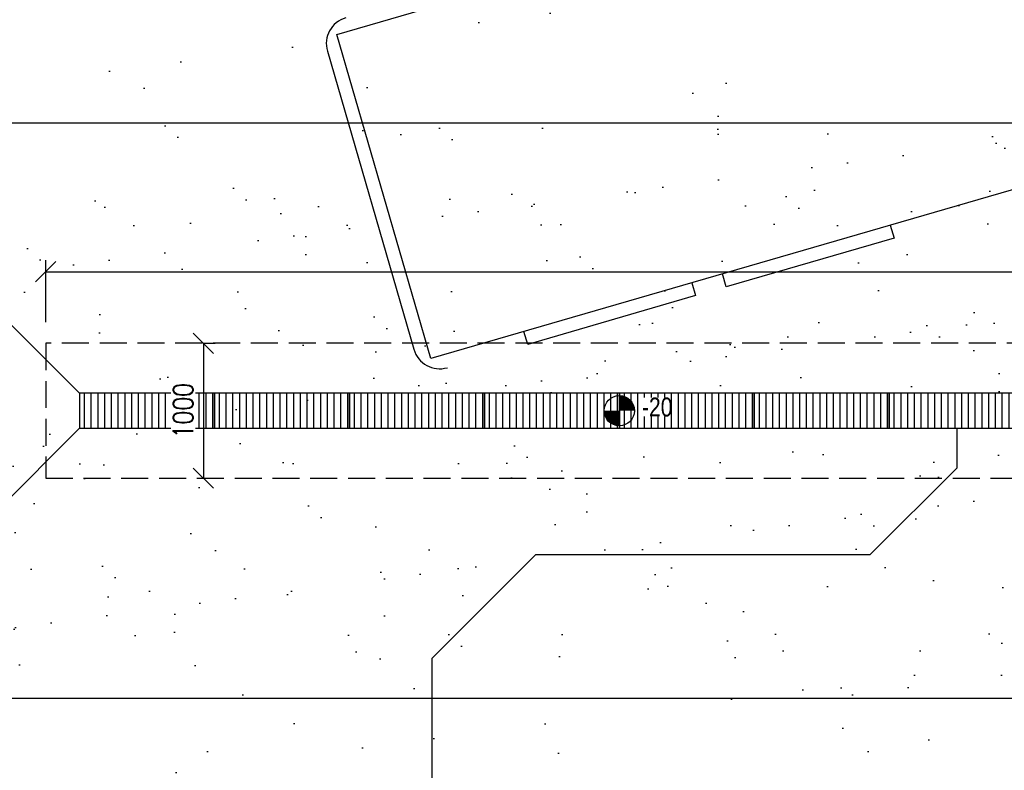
# Model space of a CAD drawing. Header units: millimetres. Extents: x 2241524 to 2686701, y -1965833 to -1461615.
# Tile 27 of 143: x 2313170 to 2320465, y -1776082 to -1770520. Entities that reach past the tile are written whole.
import ezdxf

# ---------------------------------------------------------------- set-up
doc = ezdxf.new("R2010")
doc.units = ezdxf.units.MM
doc.header["$LTSCALE"] = 100
doc.linetypes.add('A_CARA_07', pattern=[7, 5, -2])
doc.layers.get('Defpoints').update_dxf_attribs({"color": 132})
for name, color, linetype, lineweight in [('CA_ODVODNĚNÍ', 12, 'Continuous', 25), ('CA_PODLAHA KOTY', 12, 'Continuous', 25), ('CA_PODLAHA OBETONÁVKA', 12, 'Continuous', 25), ('CA_PODLAHA OBRYS', 12, 'Continuous', 25), ('CA_TG', 9, 'Continuous', 13), ('VZV a vozidla 2', 9, 'Continuous', 25)]:
    doc.layers.add(name, color=color, linetype=linetype, lineweight=lineweight)
doc.layers.add('odvodnění', color=4, linetype='Continuous')
doc.styles.add('ROMANS', font='romans.shx', dxfattribs={"width": 0.8})
doc.styles.get("Standard").update_dxf_attribs({"font": 'arial.ttf', "width": 0.8})
doc.linetypes.add('KANVBRDO', pattern='A,7,-6.5,[6,zn.shx,S=1,R=0,X=0,Y=0],-6.5', length=20)
doc.dimstyles.new('CA_75', dxfattribs={"dimscale": 75, "dimtxt": 2, "dimasz": 2, "dimexe": 1.15, "dimexo": 2, "dimgap": 1, "dimtad": 1, "dimdec": 0, "dimzin": 9, "dimdsep": 46, "dimtxsty": 'ROMANS', "dimblk1": 'OBLIQUE', "dimblk2": 'OBLIQUE', "dimsah": 1, "dimcen": -1, "dimclrd": 256, "dimclre": 256, "dimclrt": 256, "dimadec": 0, "dimazin": 0, "dimtfac": 1, "dimtdec": 0, "dimtmove": 1, "dimatfit": 0, "dimfxl": 5, "dimfxlon": 1, "dimtolj": 1, "dimtzin": 9, "dimarcsym": 0})

# ---------------------------------------------------------------- blocks, each defined once
blk = doc.blocks.new('A$C84828806')
at = {"layer": 'CA_PODLAHA OBRYS', "transparency": 33554687}
h = blk.add_hatch(dxfattribs=at)
h.set_pattern_fill('AR-SAND', color=256, scale=40)
h.paths.add_polyline_path([(-159210, -11740.1), (-169720, -11740.1), (-169720, -12290), (-170020, -12290), (-170020, -11740.1), (-181720, -11740.1), (-181720, -12290), (-182020, -12290), (-182020, -11740.1), (-184520, -11740.1), (-184520, -12090), (-185220, -12090), (-185220, -11740.1), (-185485.1, -11740.1), (-190382.8, -12091.2), (-190376.2, -12183.8), (-190675.4, -12205.2), (-190682, -12112.6), (-196062.8, -12497.7), (-196056.2, -12590.3), (-196355.4, -12611.8), (-196362, -12519.7), (-201747.8, -12904.6), (-201741.2, -12997.2), (-202040.4, -13018.7), (-202046.9, -12927.2), (-207432.8, -13311.5), (-207426.2, -13404.2), (-207725.4, -13425.6), (-213112.6, -13720.4), (-213106.2, -13810.7), (-213405.4, -13832.1), (-218510, -14107.3), (-218510, -14530), (-219160, -14530), (-219160, -20720), (-219070, -20720), (-219070, -21020), (-219210, -27170), (-218510, -27170), (-218510, -27570), (-219270, -27570), (-219270, -32575.2), (-219600, -32575.2), (-219600, -33635.2), (-219270, -33635.2), (-219270, -33760), (-219200, -33760), (-219200, -33980), (-219270, -33980), (-219270, -34490.3), (-219600, -34490.3), (-219600, -39490.2), (-219270, -39490.2), (-219270, -40170), (-218510, -40170), (-218510, -40490.1), (-201615, -40490.1), (-201615, -51011.1), (-188060.6, -51011.1), (-188060.6, -44719.2), (-187460.6, -44719.2), (-187460.6, -51011.1), (-176360.6, -51011.1), (-176360.6, -45211.2), (-175760.6, -45211.2), (-175760.6, -51011.1), (-166060.6, -51011.1), (-166060.6, -40639.2), (-164970.6, -39549.2), (-164970.6, -36049.2), (-163970.6, -36049.2), (-163970.6, -37549.2), (-163520.6, -37549.2), (-163520.6, -38549.2), (-163970.6, -38549.2), (-163970.6, -39963.4), (-165060.6, -41053.4), (-165060.6, -51011.1), (-159210, -51011.1), (-159210, -46619.2), (-159640.6, -46619.2), (-159640.6, -45169.2), (-160360.6, -45169.2), (-160360.6, -40619.2), (-163120.6, -40619.2), (-163120.6, -37064.2), (-160360.6, -37064.2), (-160360.6, -36119.2), (-159210, -36119.2)])
h.paths.add_polyline_path([(-178060.6, -39344.2), (-178060.6, -43544.2), (-185460.6, -43544.2), (-185460.6, -39344.2)], flags=16)
h.paths.add_polyline_path([(-187460.6, -41219.2), (-187460.6, -42419.2), (-188760.6, -42419.2), (-188760.6, -41219.2)], flags=16)
h.paths.add_polyline_path([(-168570, -52411.1), (-159210, -52411.1), (-159210, -52011.1), (-201615, -52011.1), (-201615, -53630.1), (-196380, -53630.1), (-196380, -53430), (-196080, -53430), (-196080, -53630.1), (-195470, -53630.1), (-195470, -53960.1), (-194410, -53960.1), (-194410, -53630.1), (-190700, -53630.1), (-190700, -53430), (-190400, -53430), (-190400, -53630.1), (-185220, -53630.1), (-185220, -53170), (-184520, -53170), (-184520, -53630.1), (-182020, -53630.1), (-182020, -52970), (-181720, -52970), (-181720, -53630.1), (-175980, -53630.1), (-175980, -53560), (-175760, -53560), (-175760, -53630.1), (-170020, -53630.1), (-170020, -52970), (-169720, -52970), (-169720, -53630.1), (-163980, -53630.1), (-163980, -53560), (-163760, -53560), (-163760, -53630.1), (-159210, -53630.1), (-159210, -53211.1), (-168570, -53211.1)])
h.paths.add_polyline_path([(-180570, -52411.1), (-171170, -52411.1), (-171170, -53211.1), (-180570, -53211.1)], flags=16)
blk = doc.blocks.new('A$C67BF1B80')
at = {"layer": 'CA_ODVODNĚNÍ', "linetype": 'Continuous'}
h = blk.add_hatch(dxfattribs=at)
h.set_pattern_fill('KOVY', color=256, scale=50, angle=45)
h.set_pattern_definition([(90, (-1000, 0), (-50, 0), [])])
h.paths.add_polyline_path([(3660, 0), (4660, 0), (4660, -260), (3660, -260)])
h = blk.add_hatch(dxfattribs=at)
h.set_pattern_fill('KOVY', color=256, scale=50, angle=45)
h.set_pattern_definition([(90, (0, 0), (-50, 0), [])])
h.paths.add_polyline_path([(4660, 0), (5660, 0), (5660, -260), (4660, -260)])
h = blk.add_hatch(dxfattribs=at)
h.set_pattern_fill('KOVY', color=256, scale=50, angle=45)
h.set_pattern_definition([(90, (1000, 5e-10), (-50, 0), [])])
h.paths.add_polyline_path([(5660, 0), (6660, 0), (6660, -260), (5660, -260)])
h = blk.add_hatch(dxfattribs=at)
h.set_pattern_fill('KOVY', color=256, scale=50, angle=45)
h.set_pattern_definition([(90, (2000, 5e-10), (-50, 0), [])])
h.paths.add_polyline_path([(6660, 0), (7660, 0), (7660, -260), (6660, -260)])
h = blk.add_hatch(dxfattribs=at)
h.set_pattern_fill('KOVY', color=256, scale=50, angle=45)
h.set_pattern_definition([(90, (-4000, -1e-09), (-50, 0), [])])
h.paths.add_polyline_path([(660, 0), (1660, 0), (1660, -260), (660, -260)])
h = blk.add_hatch(dxfattribs=at)
h.set_pattern_fill('KOVY', color=256, scale=50, angle=45)
h.set_pattern_definition([(90, (-3000, -5e-10), (-50, 0), [])])
h.paths.add_polyline_path([(1660, 0), (2660, 0), (2660, -260), (1660, -260)])
h = blk.add_hatch(dxfattribs=at)
h.set_pattern_fill('KOVY', color=256, scale=50, angle=45)
h.set_pattern_definition([(90, (-2000, -9e-10), (-50, 0), [])])
h.paths.add_polyline_path([(2660, 0), (3660, 0), (3660, -260), (2660, -260)])
for points in [[(7660, 0), (6660, 0), (6660, -260), (7660, -260)], [(1660, 0), (660, 0), (660, -260), (1660, -260)], [(2660, 0), (1660, 0), (1660, -260), (2660, -260)], [(3660, 0), (2660, 0), (2660, -260), (3660, -260)], [(4660, 0), (3660, 0), (3660, -260), (4660, -260)], [(5660, 0), (4660, 0), (4660, -260), (5660, -260)], [(6660, 0), (5660, 0), (5660, -260), (6660, -260)]]:
    blk.add_lwpolyline(points, close=True, dxfattribs=at)
blk = doc.blocks.new('A$Cbe10472e')
at = {"layer": 'CA_PODLAHA OBETONÁVKA', "linetype": 'KANVBRDO', "ltscale": 0.2}
h = blk.add_hatch(dxfattribs=at)
h.set_pattern_fill('AR-SAND', color=256, scale=20)
h.set_pattern_definition([(37.5, (-2273871, 1774765.65), (-32.00063, 978.82647), [0, -772.16, 0, -863.6, 0, -825.5]), (7.5, (-2273871, 1774765.6), (899.04657, 1433.6502), [0, -416.56, 0, -695.96, 0, -266.7]), (327.5, (-2274495.9, 1774765.65), (1581.98474, 2.87437), [0, -254, 0, -914.4, 0, -1193.8]), (317.5, (-2274495.9, 1774765.6), (1527.1129, 445.85865), [0, -127, 0, -599.44, 0, -685.8])])
h.paths.add_polyline_path([(17149, 3478.3), (-1511, 3478.3), (489, 1478.3), (15149, 1478.3)])
h.paths.add_polyline_path([(15149, 1218.3), (489, 1218.3), (-1511, -781.7), (17149, -781.7)])
h.paths.add_polyline_path([(489, 1218.3), (489, 1478.3), (-1511, 3478.3), (-1511, -781.7)])
h.paths.add_polyline_path([(17149, 3478.3), (15149, 1478.3), (15149, 1218.3), (17149, -781.7)])
at = {"layer": 'CA_ODVODNĚNÍ', "linetype": 'A_CARA_07', "ltscale": 0.4}
blk.add_lwpolyline([(239, 848.3), (15399, 848.3), (15399, 1848.3), (239, 1848.3)], close=True, dxfattribs=at)
at = {"layer": 'CA_PODLAHA OBETONÁVKA'}
for p, q in [((-1511, 3478.3), (489, 1478.3)), ((489, 1218.3), (-1511, -781.7))]:
    blk.add_line(p, q, dxfattribs=at)
blk.add_lwpolyline([(-1511, -781.7), (17149, -781.7), (17149, 3478.3), (-1511, 3478.3)], close=True, dxfattribs=at)
at = {"layer": 'CA_PODLAHA OBETONÁVKA', "linetype": 'KANVBRDO', "ltscale": 0.5}
blk.add_lwpolyline([(6989, 1218.3), (6989, 923.5), (6344.8, 279.3), (3866.8, 279.3), (3099, -488.5), (3099, -2481.6)], dxfattribs=at)
at = {"layer": 'odvodnění', "color": 6, "linetype": 'Continuous'}
blk.add_blockref('A$C67BF1B80', (-171, 1478.3), dxfattribs=at)
blk = doc.blocks.new('A$C80611e35')
at = {"layer": 'CA_PODLAHA KOTY', "const_width": 112}
for points in [[(168, 112, 0.414214), (112, 168)], [(56, 112, 0.414214), (112, 56)]]:
    blk.add_lwpolyline(points, format="xyb", dxfattribs=at)
at = {"layer": 'CA_PODLAHA KOTY'}
blk.add_circle((112, 112), 112, dxfattribs=at)
blk = doc.blocks.new('truck basic')
at = {"layer": 'VZV a vozidla 2'}
blk.add_line((-4.1442, -15.4578), (-4.1437, -17.7578), dxfattribs=at)
at = {"layer": 'VZV a vozidla 2', "linetype": 'Continuous'}
for p, q in [((-3.3235, -17.9577), (-3.3235, -17.8577)), ((-2.0283, -17.8574), (-2.0283, -17.9574)), ((-1.7921, -17.9573), (-1.7921, -17.8573)), ((-0.4969, -17.8571), (-0.4969, -17.9571)), ((-2.0283, -17.9574), (-3.3235, -17.9577)), ((-0.4969, -17.9571), (-1.7921, -17.9573))]:
    blk.add_line(p, q, dxfattribs=at)
at = {"layer": 'VZV a vozidla 2'}
blk.add_lwpolyline([(8.4582, -17.8553), (-4.0418, -17.8578), (-4.0423, -15.3578), (8.4577, -15.3553)], close=True, dxfattribs=at)
for centre, start, end in [((-3.9442, -15.4578), 90.01165, 180.01165), ((-3.9437, -17.7578), 180.01165, 270.01165)]:
    blk.add_arc(centre, 0.2, start, end, dxfattribs=at)
blk = doc.blocks.new('A$Ceec1e225')
at = {"layer": 'CA_TG', "xscale": 1000, "yscale": 1000, "rotation": 16.17204136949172}
blk.add_blockref('truck basic', (3411.6, -3795.9), dxfattribs=at)
blk = doc.blocks.new('_Oblique')
at = {"color": 0, "linetype": 'ByBlock', "lineweight": -2}
blk.add_line((-0.5, -0.5), (0.5, 0.5), dxfattribs=at)
blk = doc.blocks.new('*D1782')
at = {"layer": 'CA_PODLAHA KOTY', "lineweight": -2, "transparency": 16777216}
for p, q in [((2314530.8, -1772917.4), (2314617.1, -1772917.4)), ((2314530.8, -1772917.4), (2314530.8, -1773917.4)), ((2314530.8, -1773917.4), (2314617.1, -1773917.4))]:
    blk.add_line(p, q, dxfattribs=at)
at = {"layer": 'Defpoints', "color": 0, "transparency": 16777216}
for p in [(2314435.8, -1772917.4), (2314435.8, -1773917.4), (2314530.8, -1773917.4)]:
    blk.add_point(p, dxfattribs=at)
at = {"layer": 'CA_PODLAHA KOTY', "lineweight": -2, "transparency": 16777216, "xscale": 150, "yscale": 150, "zscale": 150}
for p, rotation in [((2314530.8, -1772917.4), 90), ((2314530.8, -1773917.4), 270)]:
    blk.add_blockref('_Oblique', p, dxfattribs=dict(at, rotation=rotation))
at = {"layer": 'CA_PODLAHA KOTY', "transparency": 16777216, "insert": (2314380.8, -1773417.4), "char_height": 150, "attachment_point": 5, "rotation": 90, "style": 'ROMANS', "bg_fill": 3, "box_fill_scale": 1.1, "bg_fill_color": 256, "bg_fill_true_color": 13158600, "bg_fill_transparency": 0}
blk.add_mtext('\\A1;1000', dxfattribs=at)
blk = doc.blocks.new('*D1783')
at = {"layer": 'CA_PODLAHA KOTY', "lineweight": -2, "transparency": 16777216}
for p, q in [((2313362.6, -1772762.2), (2313362.6, -1772300.9)), ((2328522.6, -1772762.2), (2328522.6, -1772300.9)), ((2313362.6, -1772387.2), (2328522.6, -1772387.2))]:
    blk.add_line(p, q, dxfattribs=at)
at = {"layer": 'Defpoints', "color": 0, "transparency": 16777216}
for p in [(2328522.6, -1772387.2), (2313362.6, -1772917.4), (2328522.6, -1772917.4)]:
    blk.add_point(p, dxfattribs=at)
at = {"layer": 'CA_PODLAHA KOTY', "lineweight": -2, "transparency": 16777216, "xscale": 150, "yscale": 150, "zscale": 150, "rotation": 180}
blk.add_blockref('_Oblique', (2313362.6, -1772387.2), dxfattribs=at)
at = {"layer": 'CA_PODLAHA KOTY', "lineweight": -2, "transparency": 16777216, "xscale": 150, "yscale": 150, "zscale": 150}
blk.add_blockref('_Oblique', (2328522.6, -1772387.2), dxfattribs=at)
at = {"layer": 'CA_PODLAHA KOTY', "transparency": 16777216, "insert": (2320942.6, -1772237.2), "char_height": 150, "attachment_point": 5, "style": 'ROMANS', "bg_fill": 3, "box_fill_scale": 1.1, "bg_fill_color": 256, "bg_fill_true_color": 13158600, "bg_fill_transparency": 0}
blk.add_mtext('\\A1;15160', dxfattribs=at)

msp = doc.modelspace()

# ---------------------------------------------------------------- block references
at = {"layer": 'CA_ODVODNĚNÍ'}
msp.add_blockref('A$Cbe10472e', (2313123.61661, -1774765.64576), dxfattribs=at)
at = {"layer": 'CA_PODLAHA OBETONÁVKA', "linetype": 'KANVBRDO', "ltscale": 0.5}
msp.add_blockref('A$C84828806', (2530222.63743, -1736427.13109), dxfattribs=at)
at = {"layer": 'CA_PODLAHA OBRYS'}
msp.add_blockref('A$C80611e35', (2317500.63743, -1773529.38098), dxfattribs=at)

# ---------------------------------------------------------------- next in the draw order: texts
at = {"layer": 'CA_PODLAHA KOTY', "insert": (2317780.09614, -1773320.05061), "char_height": 140, "attachment_point": 1, "bg_fill": 3, "box_fill_scale": 1, "bg_fill_color": 256, "bg_fill_transparency": 0}
msp.add_mtext_dynamic_manual_height_columns('-20', width=176.9989094, gutter_width=12.5, heights=[0], dxfattribs=at)

# ---------------------------------------------------------------- next in the draw order: block references
at = {"layer": 'CA_TG'}
msp.add_blockref('A$Ceec1e225', (2311712.59026, -1750957.08226), dxfattribs=at)

# ---------------------------------------------------------------- next in the draw order: dimensions: what is measured, and where the dimension line sits
at = {"layer": 'CA_PODLAHA KOTY'}
dim = msp.add_linear_dim(base=(2314530.84678, -1773917.38127), p1=(2314435.76175, -1772917.38068), p2=(2314435.76175, -1773917.38127), angle=90, dimstyle='CA_75', override={"dimtfill": 1}, dxfattribs=at)
dim.commit()
dim.dimension.update_dxf_attribs({"geometry": '*D1782', "text_midpoint": (2314380.84678, -1773417.38098)})

# ---------------------------------------------------------------- next in the draw order: dimensions: what is measured, and where the dimension line sits
dim = msp.add_linear_dim(base=(2328522.63743, -1772387.17916), p1=(2313362.63743, -1772917.38068), p2=(2328522.63743, -1772917.38068), dimstyle='CA_75', override={"dimtfill": 1}, dxfattribs=at)
dim.commit()
dim.dimension.update_dxf_attribs({"geometry": '*D1783', "text_midpoint": (2320942.63743, -1772237.17916)})

doc.saveas('drawing.dxf')
